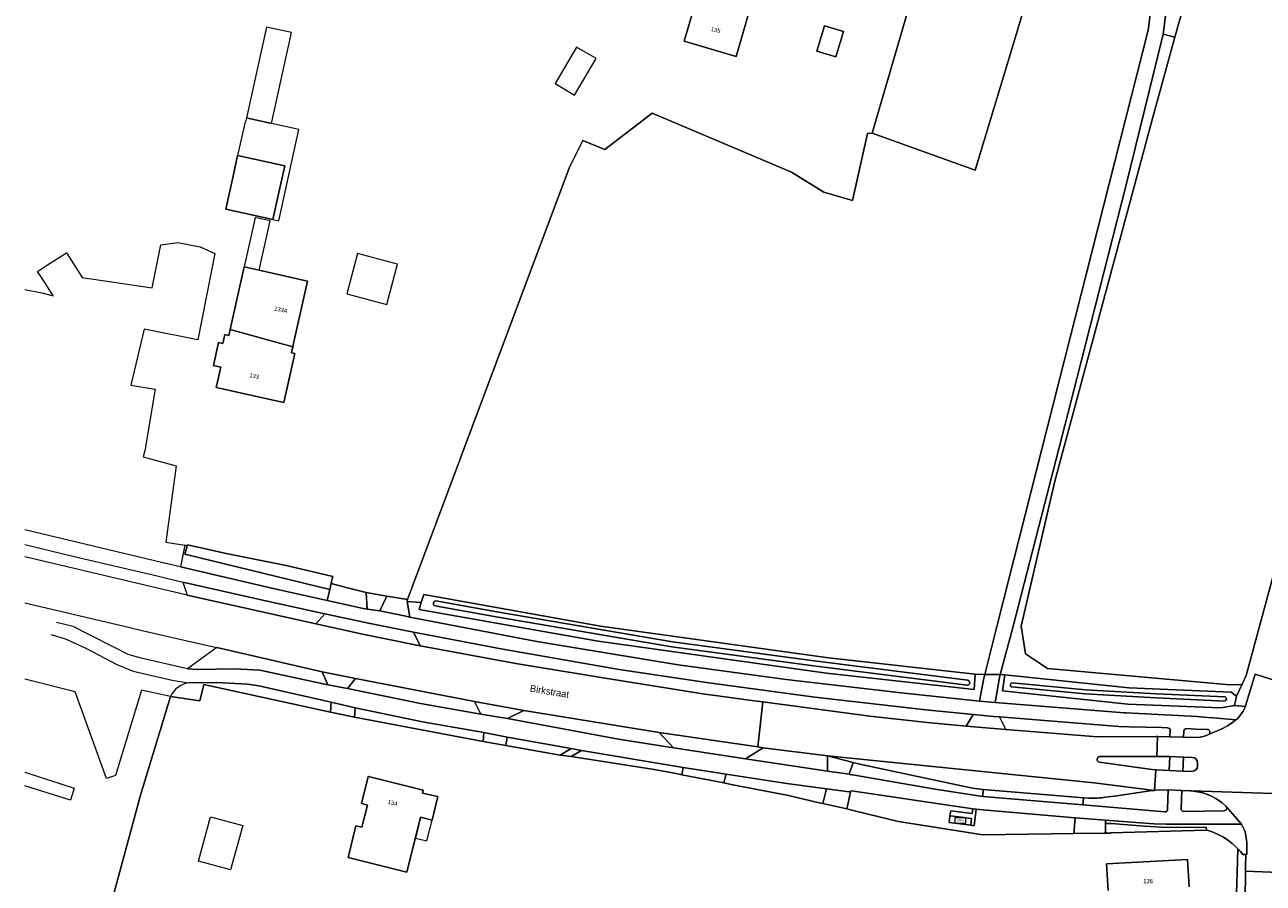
# Model space of a CAD drawing. Header units: metres. Extents: x 151448 to 154749, y 463108 to 465296.
# Tile 7 of 256: x 151450 to 151672, y 463521 to 463674. Entities that reach past the tile are written whole.
import ezdxf
from ezdxf.enums import TextEntityAlignment as Align

# ---------------------------------------------------------------- set-up
doc = ezdxf.new("R2010")
doc.units = ezdxf.units.M
doc.layers.get('0').update_dxf_attribs({"lineweight": 9})
for name, color, linetype, lineweight in [('B-PV-GR-BEPLANTING_CULTUUR_HEESTERS-GV', 253, 'Continuous', 9), ('B-PV-GR-BOUWLAND-GV', 253, 'Continuous', 9), ('B-PV-GR-GRAS-GV', 253, 'Continuous', 9), ('B-PV-IE-MEUBILAIR_WEGMEUBILAIR-S', 253, 'Continuous', 9), ('B-PV-OG-BEBOUWING-GV', 1, 'Continuous', 9), ('B-PV-OG-BEBOUWING-T18', 2, 'Continuous', 9), ('B-PV-OG-BEBOUWING_LUIFEL-GV', 1, 'Continuous', 9), ('B-PV-OG-TERREIN_BEGROEID-GV', 253, 'Continuous', 9), ('B-PV-OG-TERREIN_ERF-GV', 253, 'Continuous', 9), ('B-PV-OG-TERREIN_OEVER-GV', 253, 'Continuous', 9), ('B-PV-OG-TERREIN_ONBEGROEID_ZAND-GV', 253, 'Continuous', 9), ('B-PV-OG-TOPOGRAFIE-T18', 2, 'Continuous', 9), ('B-PV-OG-WATER_SLOOT-GV', 253, 'Continuous', 9), ('B-PV-VH-GESLOTENVERHARDING-GV', 253, 'Continuous', 9), ('B-PV-VH-GESLOTENVERHARDING_ASFALT-GV', 253, 'Continuous', 9), ('B-PV-VH-GESLOTENVERHARDING_BETON-GV', 253, 'Continuous', 9), ('B-PV-VH-HALFVERHARDING_GRIND-GV', 253, 'Continuous', 9), ('B-PV-VH-OPENVERHARDING_BETONSTRAATSTEEN-GV', 253, 'Continuous', 9), ('B-PV-VH-OPENVERHARDING_STRAATBAKSTEEN-GV', 253, 'Continuous', 9), ('B-PV-VH-OPENVERHARDING_TEGEL-GV', 253, 'Continuous', 9)]:
    doc.layers.add(name, color=color, linetype=linetype, lineweight=lineweight)
doc.styles.add('Drong', font='txt', dxfattribs={"height": 1.8})
doc.styles.add('NLCS-ISO', font='txt')

# ---------------------------------------------------------------- blocks, each defined once
blk = doc.blocks.new('SIE-WEG_ABRI-SO')
blk.add_lwpolyline([(-5, -2.5), (5, -2.5), (5, 2.5), (-5, 2.5)], close=True)
at = {"style": 'NLCS-ISO'}
blk.add_text('ABRI', height=1.8, dxfattribs=at).set_placement((0, 0), align=Align.MIDDLE_CENTER)

msp = doc.modelspace()

# ---------------------------------------------------------------- linework, layer by layer
at = {"layer": 'B-PV-GR-BEPLANTING_CULTUUR_HEESTERS-GV'}
for points in [[(151642.371, 463543.245, 0.879156), (151642.349, 463542.194)], [(151658.853, 463540.572, 0.3997004), (151659.881, 463541.513)], [(151659.886, 463542.067, 0.4097818), (151658.953, 463543.079)], [(151664.281, 463534.917, 0.1536511), (151658.742, 463537.07)], [(151665.016, 463534.281, 0.0545394), (151664.948, 463534.359)], [(151656.933, 463533.875, 0.4343864), (151657.379, 463533.391)], [(151664.624, 463533.528, 0.6053676), (151665.016, 463534.281)]]:
    msp.add_lwpolyline(points, format="xyb", dxfattribs=at)
at = {"layer": 'B-PV-GR-BEPLANTING_CULTUUR_HEESTERS-GV', "flags": 128}
for points in [[(151652.572, 463543.25), (151642.371, 463543.245)], [(151654.404, 463543.251), (151652.572, 463543.25)], [(151654.898, 463543.245), (151654.404, 463543.251)], [(151654.796, 463540.709), (151654.898, 463543.245)], [(151642.349, 463542.194), (151651.279, 463540.953)], [(151657.34, 463543.13), (151657.247, 463540.631)], [(151658.953, 463543.079), (151657.34, 463543.13)], [(151659.881, 463541.513), (151659.886, 463542.067)], [(151651.279, 463540.953), (151652.284, 463540.871)], [(151652.284, 463540.871), (151652.397, 463540.864)], [(151652.397, 463540.864), (151654.796, 463540.709)], [(151657.247, 463540.631), (151658.853, 463540.572)], [(151657.043, 463537.124), (151656.933, 463533.875)], [(151658.496, 463537.083), (151657.043, 463537.124)], [(151658.742, 463537.07), (151658.496, 463537.083)], [(151664.948, 463534.359), (151664.281, 463534.917)], [(151657.379, 463533.391), (151664.624, 463533.528)]]:
    msp.add_lwpolyline(points, dxfattribs=at)
at = {"layer": 'B-PV-GR-BOUWLAND-GV', "flags": 128}
for points in [[(151668.576, 463557.726), (151698.474, 463668.057), (151704.923, 463702.297), (151702.025, 463704.485), (151696.709, 463708.498), (151689.278, 463711.565), (151681.661, 463711.207), (151674.94, 463709.602), (151669.523, 463705.689), (151665.008, 463699.77), (151660.914, 463690.235), (151655.829, 463671.994), (151651.967, 463658.139), (151634.311, 463592.531), (151628.292, 463566.549), (151629.095, 463561.633), (151632.993, 463558.965), (151649, 463557.54), (151665.008, 463556.115), (151667.813, 463556.083)], [(151518.5, 463571.332), (151518.398, 463571.008), (151520.954, 463570.784), (151521.418, 463572.207), (151553.034, 463566.587), (151593.837, 463560.889), (151620.042, 463557.973), (151621.777, 463557.94), (151624.004, 463566.764), (151651.003, 463673.251), (151651.973, 463680.755), (151651.798, 463680.796), (151631.812, 463687.229), (151625.952, 463667.718), (151620.092, 463648.207), (151601.655, 463654.827), (151600.828, 463654.75), (151598.147, 463642.783), (151593.004, 463644.267), (151587.183, 463647.838), (151562.241, 463658.391), (151553.822, 463651.896), (151549.877, 463653.527), (151547.496, 463648.765)]]:
    msp.add_lwpolyline(points, close=True, dxfattribs=at)
at = {"layer": 'B-PV-GR-GRAS-GV', "flags": 128}
msp.add_lwpolyline([(151667.813, 463556.083), (151665.008, 463556.115), (151649, 463557.54), (151632.993, 463558.965), (151629.095, 463561.633), (151628.292, 463566.549), (151634.311, 463592.531), (151651.967, 463658.139), (151655.829, 463671.994), (151653.722, 463672.581), (151647.012, 463645.35), (151636.646, 463604.604), (151626.727, 463566.11), (151624.554, 463557.888), (151625.391, 463557.872), (151647.586, 463555.522), (151665.87, 463554.774), (151666.857, 463554.023)], close=True, dxfattribs=at)
at = {"layer": 'B-PV-OG-BEBOUWING-GV', "flags": 128}
for points in [[(151570.154, 463680.012), (151570.511, 463679.908), (151567.998, 463671.292), (151577.304, 463668.578), (151579.705, 463676.81), (151580.951, 463676.447), (151581.649, 463678.842), (151583.049, 463683.642), (151585.191, 463690.987), (151574.275, 463694.171), (151570.585, 463681.493)], [(151593.133, 463674.064), (151591.745, 463669.517), (151595.133, 463668.482), (151596.521, 463673.03)], [(151495.681, 463645.269), (151496.496, 463648.983), (151488.081, 463650.829), (151487.268, 463647.124), (151485.973, 463641.221), (151494.388, 463639.375)], [(151486.765, 463619.671), (151497.938, 463616.576), (151498.14, 463617.483), (151500.56, 463628.359), (151491.922, 463630.281), (151489.257, 463630.874)], [(151486.765, 463619.671), (151486.53, 463618.617), (151485.81, 463618.777), (151485.458, 463617.195), (151484.665, 463617.371), (151483.744, 463613.233), (151485.042, 463612.944), (151484.228, 463609.284), (151496.366, 463606.583), (151498.324, 463615.383), (151497.703, 463615.521), (151497.938, 463616.576)], [(151520.815, 463532.367), (151522.864, 463531.859), (151523.907, 463536.065), (151521.182, 463536.642), (151521.298, 463537.191), (151511.474, 463539.626), (151511.435, 463539.636), (151510.239, 463534.811), (151511.308, 463534.546), (151510.325, 463530.581), (151509.256, 463530.846), (151507.837, 463525.121), (151518.372, 463522.509)]]:
    msp.add_lwpolyline(points, close=True, dxfattribs=at)
msp.add_lwpolyline([(151658.371, 463519.906), (151658.059, 463524.793), (151643.595, 463524.043), (151643.862, 463519.239)], dxfattribs=at)
at = {"layer": 'B-PV-OG-BEBOUWING_LUIFEL-GV', "flags": 128}
for points in [[(151489.659, 463657.554), (151494.124, 463656.573), (151497.698, 463672.856), (151493.233, 463673.836)], [(151548.74, 463670.232), (151544.883, 463663.72), (151548.364, 463661.657), (151552.222, 463668.169)], [(151488.081, 463650.829), (151496.496, 463648.983), (151495.681, 463645.269), (151494.388, 463639.375), (151495.449, 463639.142), (151499.036, 463655.495), (151494.124, 463656.573), (151489.659, 463657.554), (151489.503, 463656.843), (151489.405, 463656.865)], [(151489.257, 463630.874), (151491.922, 463630.281), (151493.898, 463639.163), (151491.233, 463639.756)], [(151516.693, 463631.392), (151509.539, 463633.288), (151507.628, 463626.076), (151514.782, 463624.18)], [(151519.891, 463528.64), (151521.94, 463528.132), (151522.864, 463531.859), (151520.815, 463532.367), (151519.949, 463528.871)]]:
    msp.add_lwpolyline(points, close=True, dxfattribs=at)
at = {"layer": 'B-PV-OG-TERREIN_BEGROEID-GV', "flags": 128}
for points in [[(151504.555, 463573.116), (151478.637, 463579.44), (151478.984, 463580.699), (151479.051, 463580.941), (151478.604, 463581.044), (151477.868, 463577.17), (151494.442, 463573.316), (151504.123, 463571.135)], [(151502.091, 463566.996), (151503.682, 463568.793), (151493.353, 463571.051), (151478.243, 463574.45), (151479.064, 463572.144)], [(151511.283, 463569.613), (151511.11, 463572.598), (151507.761, 463573.43), (151504.806, 463574.196), (151504.555, 463573.116), (151504.123, 463571.135), (151506.779, 463570.536), (151510.548, 463569.706)], [(151511.283, 463569.613), (151513.526, 463569.329), (151514.804, 463571.93), (151511.11, 463572.598)], [(151518.398, 463571.008), (151518.914, 463568.187), (151541.601, 463563.807), (151566.894, 463559.637), (151586.22, 463557.047), (151606.845, 463554.61), (151620.822, 463553.143), (151621.608, 463557.271), (151621.777, 463557.94), (151620.042, 463557.973), (151619.908, 463555.201), (151593.492, 463558.14), (151552.6, 463563.851), (151520.552, 463569.548), (151520.954, 463570.784)], [(151537.879, 463559.87), (151553.467, 463557.288), (151571.688, 463554.367), (151573.103, 463554.215), (151580.513, 463553.203), (151582.062, 463552.997), (151601.236, 463550.451), (151611.466, 463549.322), (151618.482, 463548.69), (151619.686, 463550.749), (151611.215, 463551.612), (151591.399, 463553.849), (151573.294, 463556.295), (151571.999, 463556.46), (151556.343, 463558.829), (151535.564, 463562.424), (151519.565, 463565.505), (151520.766, 463563.074)], [(151479.111, 463558.941), (151480.831, 463558.819), (151487.663, 463558.954), (151492.041, 463558.673), (151504.215, 463556.048), (151503.179, 463558.405), (151484.327, 463562.722)], [(151507.714, 463555.386), (151520.788, 463552.741), (151531.581, 463550.824), (151530.496, 463553.097), (151509.19, 463557.181)], [(151662.715, 463550.147), (151666.736, 463549.817), (151667.106, 463550.007), (151668.032, 463551.323), (151668.428, 463552.202), (151666.46, 463552.381), (151663.955, 463551.966), (151647.398, 463552.606), (151624.974, 463554.98), (151625.391, 463557.872), (151624.554, 463557.888), (151624.413, 463557.355), (151623.658, 463552.908), (151646.71, 463551.061), (151647.07, 463551.076), (151659.818, 463550.381), (151661.659, 463550.228)], [(151508.978, 463550.278), (151532.008, 463545.923), (151532.161, 463547.507), (151521.176, 463549.442), (151509.137, 463551.959)], [(151556.226, 463546.324), (151566.105, 463544.79), (151563.496, 463547.52), (151539.291, 463551.464), (151536.394, 463550.038)], [(151547.785, 463544.68), (151536.328, 463546.684), (151536.067, 463545.22), (151545.818, 463543.448)], [(151562.242, 463540.993), (151566.288, 463540.228), (151567.571, 463539.975), (151567.826, 463541.282), (151549.613, 463544.318), (151547.777, 463543.215)], [(151578.969, 463542.805), (151593.664, 463540.603), (151593.667, 463542.097), (151593.67, 463543.325), (151582.151, 463544.8)], [(151599.971, 463541.753), (151598.235, 463542.186), (151597.517, 463540.043), (151597.658, 463540.023), (151598.489, 463539.873), (151613.295, 463537.316), (151621.436, 463536.072), (151621.53, 463537.327), (151619.568, 463537.591)], [(151593.491, 463537.424), (151586.344, 463538.421), (151575.488, 463540.072), (151575.087, 463538.492), (151576.402, 463538.232), (151586.655, 463536.227), (151592.123, 463534.962), (151592.789, 463534.812)], [(151615.551, 463532.618), (151615.586, 463532.891), (151615.722, 463533.481), (151619.532, 463533.027), (151619.632, 463533.886), (151597.946, 463537.077), (151597.519, 463536.882), (151597.76, 463536.85), (151597.104, 463533.837), (151597.986, 463533.638), (151600.669, 463532.992), (151606.377, 463531.619), (151621.432, 463529.182), (151637.737, 463529.473), (151637.977, 463532.23), (151622.084, 463533.621), (151620.25, 463533.809), (151619.894, 463530.846), (151619.279, 463530.935), (151615.398, 463531.434)], [(151643.425, 463531.207), (151643.425, 463529.502), (151644.354, 463529.512), (151644.357, 463529.587), (151661.5, 463530.048), (151661.441, 463530.552), (151654.398, 463530.545), (151650.402, 463530.773), (151644.415, 463531.207)]]:
    msp.add_lwpolyline(points, close=True, dxfattribs=at)
at = {"layer": 'B-PV-OG-TERREIN_BEGROEID-GV'}
for points in [[(151479.29, 463556.437, 0.2456887), (151476.073, 463554.001)], [(151654.961, 463547.862, 0.4608458), (151654.496, 463548.369)], [(151657.896, 463548.221, 0.386513), (151657.388, 463547.738)], [(151661.818, 463547.173, 0.7950513), (151661.615, 463548.075)], [(151643.408, 463535.933, -0.042324), (151640.431, 463535.767)], [(151654.007, 463533.306, 0.4457463), (151654.501, 463533.779)]]:
    msp.add_lwpolyline(points, format="xyb", dxfattribs=at)
at = {"layer": 'B-PV-OG-TERREIN_BEGROEID-GV', "flags": 128}
for points in [[(151484.343, 463556.467), (151479.29, 463556.437)], [(151481.325, 463553.207), (151482.044, 463556.114)], [(151482.044, 463556.114), (151504.682, 463551.167)], [(151489.829, 463556.188), (151484.343, 463556.467)], [(151491.864, 463555.887), (151489.829, 463556.188)], [(151504.81, 463552.947), (151491.864, 463555.887)], [(151476.073, 463554.001), (151481.325, 463553.207)], [(151504.682, 463551.167), (151504.81, 463552.947)], [(151645.758, 463548.579), (151624.406, 463550.318)], [(151624.406, 463550.318), (151625.534, 463548.064)], [(151625.534, 463548.064), (151641.955, 463546.75)], [(151647.605, 463548.538), (151645.758, 463548.579)], [(151653.461, 463548.407), (151647.605, 463548.538)], [(151654.496, 463548.369), (151653.461, 463548.407)], [(151654.901, 463546.777), (151654.961, 463547.862)], [(151657.388, 463547.738), (151657.344, 463546.666)], [(151659.581, 463548.146), (151657.896, 463548.221)], [(151661.615, 463548.075), (151659.581, 463548.146)], [(151641.955, 463546.75), (151652.415, 463546.802)], [(151652.415, 463546.802), (151652.721, 463546.799)], [(151652.721, 463546.799), (151654.901, 463546.777)], [(151657.344, 463546.666), (151659.566, 463546.624)], [(151659.566, 463546.624), (151660.326, 463546.697)], [(151660.326, 463546.697), (151661.095, 463546.871)], [(151661.095, 463546.871), (151661.818, 463547.173)], [(151651.351, 463537.1), (151645.405, 463536.188)], [(151652.156, 463537.169), (151651.351, 463537.1)], [(151652.339, 463537.185), (151652.156, 463537.169)], [(151654.583, 463537.238), (151652.339, 463537.185)], [(151654.501, 463533.779), (151654.583, 463537.238)], [(151639.445, 463535.826), (151639.337, 463534.594)], [(151639.337, 463534.594), (151654.007, 463533.306)], [(151640.431, 463535.767), (151639.445, 463535.826)], [(151645.405, 463536.188), (151643.408, 463535.933)]]:
    msp.add_lwpolyline(points, dxfattribs=at)
at = {"layer": 'B-PV-OG-TERREIN_ERF-GV', "flags": 128}
for points in [[(151704.923, 463702.297), (151698.474, 463668.057), (151668.576, 463557.726), (151667.813, 463556.083), (151666.857, 463554.023), (151666.46, 463552.381), (151668.428, 463552.202), (151668.461, 463552.274), (151670.168, 463557.954), (151672.982, 463557.101), (151675.871, 463556.411), (151675.698, 463555.797)], [(151449.983, 463626.836), (151453.032, 463626.234), (151455.082, 463625.682), (151453.669, 463627.888), (151452.256, 463630.093), (151454.078, 463631.26), (151457.453, 463633.422), (151460.278, 463629.011), (151472.812, 463627.143), (151474.33, 463634.81), (151477.397, 463635.256), (151481.357, 463634.472), (151484.015, 463633.278), (151480.96, 463617.852), (151471.349, 463619.756), (151468.95, 463609.729), (151473.314, 463609.009), (151471.486, 463597.929), (151471.2, 463596.878), (151477.056, 463595.282), (151475.22, 463581.587), (151478.604, 463581.044), (151479.051, 463580.941), (151479.095, 463581.101), (151486.004, 463579.584), (151496.785, 463577.424), (151505.088, 463575.462), (151504.953, 463574.857), (151504.806, 463574.196), (151507.761, 463573.43), (151511.11, 463572.598), (151514.804, 463571.93), (151518.5, 463571.332), (151547.496, 463648.765), (151549.877, 463653.527), (151553.822, 463651.896), (151562.241, 463658.391), (151587.183, 463647.838), (151593.004, 463644.267), (151598.147, 463642.783), (151600.828, 463654.75), (151601.655, 463654.827), (151612.839, 463693.305)], [(151655.773, 463688.721), (151653.722, 463672.581), (151655.829, 463671.994), (151660.914, 463690.235)], [(151666.852, 463518.703), (151666.958, 463522.38), (151667.084, 463526.726), (151666.604, 463527.2), (151666.069, 463527.671), (151665.297, 463528.262), (151664.518, 463528.766), (151663.685, 463529.219), (151663.001, 463529.531), (151662.342, 463529.785), (151661.5, 463530.048), (151644.357, 463529.587), (151644.354, 463529.512), (151643.425, 463529.502), (151643.107, 463529.498), (151637.737, 463529.473), (151621.432, 463529.182), (151606.377, 463531.619), (151600.669, 463532.992), (151597.986, 463533.638), (151597.104, 463533.837), (151592.789, 463534.812), (151592.123, 463534.962), (151586.655, 463536.227), (151576.402, 463538.232), (151575.087, 463538.492), (151567.571, 463539.975), (151566.288, 463540.228), (151562.242, 463540.993), (151547.777, 463543.215), (151545.818, 463543.448), (151536.067, 463545.22), (151532.008, 463545.923), (151508.978, 463550.278), (151504.682, 463551.167), (151482.044, 463556.114), (151481.325, 463553.207), (151476.073, 463554.001), (151470.674, 463536.315), (151465.432, 463516.9)], [(151643.862, 463519.239), (151643.595, 463524.043), (151658.059, 463524.793), (151658.371, 463519.906)]]:
    msp.add_lwpolyline(points, dxfattribs=at)
for points in [[(151570.154, 463680.012), (151570.585, 463681.493), (151574.275, 463694.171), (151585.191, 463690.987), (151583.049, 463683.642), (151581.649, 463678.842), (151580.951, 463676.447), (151579.705, 463676.81), (151577.304, 463668.578), (151567.998, 463671.292), (151570.511, 463679.908)], [(151593.133, 463674.064), (151596.521, 463673.03), (151595.133, 463668.482), (151591.745, 463669.517)], [(151485.973, 463641.221), (151487.268, 463647.124), (151488.081, 463650.829), (151496.496, 463648.983), (151495.681, 463645.269), (151494.388, 463639.375)], [(151497.938, 463616.576), (151497.703, 463615.521), (151498.324, 463615.383), (151496.366, 463606.583), (151484.228, 463609.284), (151485.042, 463612.944), (151483.744, 463613.233), (151484.665, 463617.371), (151485.458, 463617.195), (151485.81, 463618.777), (151486.53, 463618.617), (151486.765, 463619.671), (151489.257, 463630.874), (151491.922, 463630.281), (151500.56, 463628.359), (151498.14, 463617.483)], [(151518.372, 463522.509), (151507.837, 463525.121), (151509.256, 463530.846), (151510.325, 463530.581), (151511.308, 463534.546), (151510.239, 463534.811), (151511.435, 463539.636), (151511.474, 463539.626), (151521.298, 463537.191), (151521.182, 463536.642), (151523.907, 463536.065), (151522.864, 463531.859), (151520.815, 463532.367)], [(151486.823, 463522.912), (151481.07, 463524.489), (151483.247, 463532.43), (151488.999, 463530.854)], [(151666.958, 463522.38), (151666.852, 463518.703), (151666.531, 463507.632), (151666.723, 463507.807), (151668.38, 463516.842), (151668.469, 463523.443), (151668.496, 463525.702), (151667.957, 463525.709), (151667.534, 463526.229), (151667.084, 463526.726)]]:
    msp.add_lwpolyline(points, close=True, dxfattribs=at)
at = {"layer": 'B-PV-OG-TERREIN_OEVER-GV', "flags": 128}
for points in [[(151520.954, 463570.784), (151520.552, 463569.548), (151552.6, 463563.851), (151593.492, 463558.14), (151619.908, 463555.201), (151620.042, 463557.973), (151593.837, 463560.889), (151553.034, 463566.587), (151521.418, 463572.207)], [(151666.46, 463552.381), (151666.857, 463554.023), (151665.87, 463554.774), (151647.586, 463555.522), (151625.391, 463557.872), (151624.974, 463554.98), (151647.398, 463552.606), (151663.955, 463551.966)]]:
    msp.add_lwpolyline(points, close=True, dxfattribs=at)
at = {"layer": 'B-PV-OG-TERREIN_OEVER-GV'}
for points in [[(151523.372, 463570.198, -0.7596765), (151523.534, 463571.101)], [(151618.777, 463556.885, -0.8227917), (151618.662, 463555.974)], [(151626.599, 463555.686, -0.718765), (151626.666, 463556.413)], [(151664.793, 463553.887, -0.7040912), (151664.76, 463553.158)]]:
    msp.add_lwpolyline(points, format="xyb", dxfattribs=at)
at = {"layer": 'B-PV-OG-TERREIN_OEVER-GV', "flags": 128}
for points in [[(151618.662, 463555.974), (151591.165, 463559.436), (151565.774, 463562.869), (151534.319, 463568.228), (151523.372, 463570.198)], [(151523.534, 463571.101), (151534.477, 463569.132), (151565.913, 463563.776), (151591.283, 463560.346), (151618.777, 463556.885)], [(151664.76, 463553.158), (151652.483, 463553.727), (151639.736, 463554.469), (151626.599, 463555.686)], [(151626.666, 463556.413), (151639.791, 463555.197), (151652.521, 463554.456), (151664.793, 463553.887)]]:
    msp.add_lwpolyline(points, dxfattribs=at)
at = {"layer": 'B-PV-OG-TERREIN_ONBEGROEID_ZAND-GV', "flags": 128}
msp.add_lwpolyline([(151631.401, 463687.909), (151612.839, 463693.305), (151601.655, 463654.827), (151620.092, 463648.207), (151625.952, 463667.718), (151631.812, 463687.229)], close=True, dxfattribs=at)
at = {"layer": 'B-PV-OG-WATER_SLOOT-GV', "flags": 128}
msp.add_lwpolyline([(151504.953, 463574.857), (151505.088, 463575.462), (151496.785, 463577.424), (151486.004, 463579.584), (151479.095, 463581.101), (151479.051, 463580.941), (151478.984, 463580.699), (151478.637, 463579.44), (151504.555, 463573.116), (151504.806, 463574.196)], close=True, dxfattribs=at)
at = {"layer": 'B-PV-OG-WATER_SLOOT-GV'}
for points in [[(151523.534, 463571.101, 0.7596765), (151523.372, 463570.198)], [(151618.662, 463555.974, 0.8227917), (151618.777, 463556.885)], [(151626.666, 463556.413, 0.718765), (151626.599, 463555.686)], [(151664.76, 463553.158, 0.7040912), (151664.793, 463553.887)]]:
    msp.add_lwpolyline(points, format="xyb", dxfattribs=at)
at = {"layer": 'B-PV-OG-WATER_SLOOT-GV', "flags": 128}
for points in [[(151523.372, 463570.198), (151534.319, 463568.228), (151565.774, 463562.869), (151591.165, 463559.436), (151618.662, 463555.974)], [(151618.777, 463556.885), (151591.283, 463560.346), (151565.913, 463563.776), (151534.477, 463569.132), (151523.534, 463571.101)], [(151626.599, 463555.686), (151639.736, 463554.469), (151652.483, 463553.727), (151664.76, 463553.158)], [(151664.793, 463553.887), (151652.521, 463554.456), (151639.791, 463555.197), (151626.666, 463556.413)]]:
    msp.add_lwpolyline(points, dxfattribs=at)
at = {"layer": 'B-PV-VH-GESLOTENVERHARDING-GV', "flags": 128}
msp.add_lwpolyline([(151674.214, 463515.959), (151674.464, 463522.489), (151668.46, 463522.685), (151668.469, 463523.443), (151668.38, 463516.842), (151666.723, 463507.807), (151665.799, 463502.772), (151663.559, 463501.926), (151662.067, 463497.985), (151661.127, 463493.969), (151665.434, 463490.856), (151665.944, 463490.801), (151665.618, 463487.79), (151665.018, 463483.809), (151663.348, 463474.108)], dxfattribs=at)
at = {"layer": 'B-PV-VH-GESLOTENVERHARDING_ASFALT-GV', "flags": 128}
for points in [[(151661.818, 463547.173), (151664.238, 463548.189), (151665.368, 463548.806), (151666.139, 463549.302), (151666.736, 463549.817), (151662.715, 463550.147), (151661.659, 463550.228), (151659.818, 463550.381), (151647.07, 463551.076), (151646.71, 463551.061), (151623.658, 463552.908), (151620.822, 463553.143), (151606.845, 463554.61), (151586.22, 463557.047), (151566.894, 463559.637), (151541.601, 463563.807), (151518.914, 463568.187), (151518.175, 463568.33), (151513.526, 463569.329), (151511.283, 463569.613), (151510.548, 463569.706), (151506.779, 463570.536), (151504.123, 463571.135), (151494.442, 463573.316), (151477.868, 463577.17), (151474.433, 463577.974), (151449.983, 463583.809)], [(151449.983, 463581.172), (151458.82, 463579.056), (151473.662, 463575.58), (151478.243, 463574.45), (151493.353, 463571.051), (151503.682, 463568.793), (151511.507, 463567.088), (151519.565, 463565.505), (151535.564, 463562.424), (151556.343, 463558.829), (151571.999, 463556.46), (151573.294, 463556.295), (151591.399, 463553.849), (151611.215, 463551.612), (151619.686, 463550.749), (151620.373, 463550.679), (151623.36, 463550.403), (151624.406, 463550.318), (151645.758, 463548.579), (151647.605, 463548.538), (151653.461, 463548.407), (151654.496, 463548.369)], [(151449.983, 463570.75), (151467.526, 463566.619), (151471, 463565.801), (151478.534, 463564.049), (151484.327, 463562.722), (151503.179, 463558.405), (151509.19, 463557.181), (151530.496, 463553.097), (151539.291, 463551.464), (151563.496, 463547.52), (151581.195, 463544.939), (151582.062, 463552.997), (151580.513, 463553.203), (151573.103, 463554.215), (151571.688, 463554.367), (151553.467, 463557.288), (151537.879, 463559.87), (151520.766, 463563.074), (151519.567, 463563.298), (151510.697, 463565.073), (151502.091, 463566.996), (151479.064, 463572.144), (151471.702, 463573.846), (151449.983, 463578.99)], [(151458.652, 463566.477), (151455.685, 463567.216)], [(151461.335, 463565.134), (151458.652, 463566.477)], [(151454.693, 463565.054), (151457.399, 463564.22)], [(151457.399, 463564.22), (151461.058, 463562.587)], [(151466.042, 463562.733), (151461.335, 463565.134)], [(151461.058, 463562.587), (151466.478, 463559.727)], [(151468.501, 463561.466), (151466.042, 463562.733)], [(151470.826, 463560.848), (151468.501, 463561.466)], [(151466.478, 463559.727), (151469.387, 463558.481)], [(151479.111, 463558.941), (151470.826, 463560.848)], [(151480.831, 463558.819), (151479.111, 463558.941)], [(151487.663, 463558.954), (151480.831, 463558.819)], [(151492.041, 463558.673), (151487.663, 463558.954)], [(151465.432, 463516.9), (151470.674, 463536.315), (151476.073, 463554.001), (151470.845, 463555.104), (151466.202, 463539.857), (151464.583, 463539.291), (151458.998, 463554.838), (151449.983, 463557.093)], [(151469.387, 463558.481), (151476.372, 463556.881)], [(151476.372, 463556.881), (151479.29, 463556.437)], [(151504.215, 463556.048), (151492.041, 463558.673)], [(151675.698, 463555.797), (151675.871, 463556.411), (151672.982, 463557.101), (151670.168, 463557.954), (151668.461, 463552.274), (151668.428, 463552.202), (151668.032, 463551.323), (151667.106, 463550.007), (151666.736, 463549.817), (151666.139, 463549.302), (151665.368, 463548.806), (151664.238, 463548.189), (151661.818, 463547.173), (151661.095, 463546.871), (151660.326, 463546.697), (151659.566, 463546.624), (151657.344, 463546.666), (151654.901, 463546.777), (151652.721, 463546.799), (151652.572, 463543.25), (151654.404, 463543.251), (151654.898, 463543.245), (151657.34, 463543.13), (151658.953, 463543.079)], [(151479.29, 463556.437), (151484.343, 463556.467)], [(151484.343, 463556.467), (151489.829, 463556.188)], [(151489.829, 463556.188), (151491.864, 463555.887)], [(151491.864, 463555.887), (151504.81, 463552.947)], [(151507.714, 463555.386), (151504.215, 463556.048)], [(151520.788, 463552.741), (151507.714, 463555.386)], [(151504.81, 463552.947), (151509.137, 463551.959)], [(151531.581, 463550.824), (151520.788, 463552.741)], [(151642.371, 463543.245), (151652.572, 463543.25), (151652.721, 463546.799), (151652.415, 463546.802), (151641.955, 463546.75), (151625.534, 463548.064), (151618.482, 463548.69), (151611.466, 463549.322), (151601.236, 463550.451), (151582.062, 463552.997), (151581.195, 463544.939), (151582.151, 463544.8), (151593.67, 463543.325), (151641.386, 463538.518), (151652.156, 463537.169), (151652.397, 463540.864), (151652.284, 463540.871), (151651.279, 463540.953), (151642.349, 463542.194)], [(151509.137, 463551.959), (151521.176, 463549.442)], [(151536.394, 463550.038), (151531.581, 463550.824)], [(151556.226, 463546.324), (151536.394, 463550.038)], [(151658.853, 463540.572), (151657.247, 463540.631), (151654.796, 463540.709), (151652.397, 463540.864), (151652.156, 463537.169), (151652.339, 463537.185), (151654.583, 463537.238), (151657.043, 463537.124), (151658.496, 463537.083), (151658.742, 463537.07), (151680.744, 463536.368), (151682.023, 463536.37), (151682.327, 463543.924), (151682.435, 463546.609), (151680.373, 463547.774), (151678.817, 463548.924), (151677.953, 463549.678), (151677.196, 463550.621), (151676.659, 463551.451), (151676.339, 463551.945)], [(151521.176, 463549.442), (151532.161, 463547.507)], [(151654.961, 463547.862), (151654.901, 463546.777), (151657.344, 463546.666), (151657.388, 463547.738)], [(151657.896, 463548.221), (151659.581, 463548.146), (151661.615, 463548.075)], [(151532.161, 463547.507), (151536.328, 463546.684)], [(151536.328, 463546.684), (151547.785, 463544.68)], [(151566.105, 463544.79), (151556.226, 463546.324)], [(151547.785, 463544.68), (151549.613, 463544.318)], [(151549.613, 463544.318), (151567.826, 463541.282)], [(151578.969, 463542.805), (151566.105, 463544.79)], [(151641.386, 463538.518), (151593.67, 463543.325)], [(151593.67, 463543.325), (151598.235, 463542.186)], [(151567.826, 463541.282), (151575.488, 463540.072)], [(151593.664, 463540.603), (151578.969, 463542.805)], [(151598.235, 463542.186), (151599.971, 463541.753)], [(151599.971, 463541.753), (151619.568, 463537.591)], [(151659.886, 463542.067), (151659.881, 463541.513)], [(151449.983, 463540.404), (151458.836, 463537.59), (151458.189, 463535.404), (151449.983, 463538.002)], [(151575.488, 463540.072), (151586.344, 463538.421)], [(151597.517, 463540.043), (151593.664, 463540.603)], [(151597.658, 463540.023), (151597.517, 463540.043)], [(151598.489, 463539.873), (151597.658, 463540.023)], [(151613.295, 463537.316), (151598.489, 463539.873)], [(151586.344, 463538.421), (151593.491, 463537.424)], [(151593.491, 463537.424), (151597.519, 463536.882)], [(151597.519, 463536.882), (151597.946, 463537.077)], [(151597.946, 463537.077), (151619.632, 463533.886)], [(151621.436, 463536.072), (151613.295, 463537.316)], [(151619.568, 463537.591), (151621.53, 463537.327)], [(151621.53, 463537.327), (151639.445, 463535.826)], [(151652.156, 463537.169), (151641.386, 463538.518)], [(151645.405, 463536.188), (151651.351, 463537.1)], [(151651.351, 463537.1), (151652.156, 463537.169)], [(151654.583, 463537.238), (151654.501, 463533.779)], [(151657.043, 463537.124), (151654.583, 463537.238)], [(151656.933, 463533.875), (151657.043, 463537.124)], [(151665.016, 463534.281), (151667.737, 463531.141), (151668.376, 463529.831), (151668.682, 463527.832), (151668.664, 463525.717), (151668.496, 463525.702), (151668.469, 463523.443), (151668.46, 463522.685), (151674.464, 463522.489), (151674.612, 463522.492), (151674.764, 463525.67), (151675.101, 463527.628), (151675.873, 463529.881), (151676.889, 463531.07), (151677.025, 463531.195), (151678.533, 463532.411), (151679.249, 463532.917), (151680.141, 463533.491), (151680.419, 463533.658), (151680.699, 463533.82), (151681.95, 463534.551), (151682.023, 463536.37), (151680.744, 463536.368), (151658.742, 463537.07)], [(151639.337, 463534.594), (151621.436, 463536.072)], [(151654.007, 463533.306), (151639.337, 463534.594)], [(151639.445, 463535.826), (151640.431, 463535.767)], [(151643.408, 463535.933), (151645.405, 463536.188)], [(151664.281, 463534.917), (151664.948, 463534.359)], [(151619.632, 463533.886), (151620.25, 463533.809)], [(151620.25, 463533.809), (151622.084, 463533.621)], [(151622.084, 463533.621), (151637.977, 463532.23)], [(151637.977, 463532.23), (151643.425, 463531.827)], [(151664.624, 463533.528), (151657.379, 463533.391)], [(151667.737, 463531.141), (151665.016, 463534.281)], [(151643.425, 463531.827), (151652.035, 463531.191)], [(151652.035, 463531.191), (151654.333, 463531.105)], [(151654.333, 463531.105), (151667.737, 463531.141)]]:
    msp.add_lwpolyline(points, dxfattribs=at)
at = {"layer": 'B-PV-VH-GESLOTENVERHARDING_ASFALT-GV'}
for points in [[(151654.496, 463548.369, -0.4608458), (151654.961, 463547.862)], [(151657.388, 463547.738, -0.386513), (151657.896, 463548.221)], [(151661.615, 463548.075, -0.7950513), (151661.818, 463547.173)], [(151642.349, 463542.194, -0.879156), (151642.371, 463543.245)], [(151659.881, 463541.513, -0.3997004), (151658.853, 463540.572)], [(151658.953, 463543.079, -0.4097818), (151659.886, 463542.067)], [(151658.742, 463537.07, -0.1536511), (151664.281, 463534.917)], [(151640.431, 463535.767, 0.042324), (151643.408, 463535.933)], [(151664.948, 463534.359, -0.0545394), (151665.016, 463534.281)], [(151654.501, 463533.779, -0.4457463), (151654.007, 463533.306)], [(151657.379, 463533.391, -0.4343864), (151656.933, 463533.875)], [(151665.016, 463534.281, -0.6053676), (151664.624, 463533.528)]]:
    msp.add_lwpolyline(points, format="xyb", dxfattribs=at)
at = {"layer": 'B-PV-VH-GESLOTENVERHARDING_ASFALT-GV', "flags": 128}
msp.add_lwpolyline([(151654.898, 463543.245), (151654.796, 463540.709), (151657.247, 463540.631), (151657.34, 463543.13)], close=True, dxfattribs=at)
at = {"layer": 'B-PV-VH-GESLOTENVERHARDING_BETON-GV', "flags": 128}
msp.add_lwpolyline([(151615.398, 463531.434), (151619.279, 463530.935), (151619.415, 463532.154), (151617.541, 463532.379), (151615.667, 463532.604), (151615.551, 463532.618)], close=True, dxfattribs=at)
at = {"layer": 'B-PV-VH-HALFVERHARDING_GRIND-GV', "flags": 128}
for points in [[(151624.554, 463557.888), (151626.727, 463566.11), (151636.646, 463604.604), (151647.012, 463645.35), (151653.722, 463672.581), (151655.773, 463688.721), (151658.182, 463707.094), (151655.6, 463707.52), (151655.345, 463707.46), (151655.148, 463705.333), (151651.973, 463680.755), (151651.003, 463673.251), (151624.004, 463566.764), (151621.777, 463557.94)], [(151621.777, 463557.94), (151621.608, 463557.271), (151620.822, 463553.143), (151623.658, 463552.908), (151624.413, 463557.355), (151624.554, 463557.888)]]:
    msp.add_lwpolyline(points, close=True, dxfattribs=at)
at = {"layer": 'B-PV-VH-OPENVERHARDING_BETONSTRAATSTEEN-GV', "flags": 128}
for points in [[(151503.682, 463568.793), (151502.091, 463566.996), (151510.697, 463565.073), (151519.567, 463563.298), (151520.766, 463563.074), (151519.565, 463565.505), (151511.507, 463567.088)], [(151508.978, 463550.278), (151509.137, 463551.959), (151504.81, 463552.947), (151504.682, 463551.167)], [(151536.067, 463545.22), (151536.328, 463546.684), (151532.161, 463547.507), (151532.008, 463545.923)], [(151549.613, 463544.318), (151547.785, 463544.68), (151545.818, 463543.448), (151547.777, 463543.215)], [(151567.571, 463539.975), (151575.087, 463538.492), (151575.488, 463540.072), (151567.826, 463541.282)], [(151597.76, 463536.85), (151597.519, 463536.882), (151593.491, 463537.424), (151592.789, 463534.812), (151597.104, 463533.837)], [(151643.425, 463531.207), (151643.425, 463531.827), (151637.977, 463532.23), (151637.737, 463529.473), (151643.107, 463529.498), (151643.425, 463529.502)], [(151668.664, 463525.717), (151668.682, 463527.832), (151668.376, 463529.831), (151667.737, 463531.141), (151654.333, 463531.105), (151652.035, 463531.191), (151643.425, 463531.827), (151643.425, 463531.207), (151644.415, 463531.207), (151650.402, 463530.773), (151654.398, 463530.545), (151661.441, 463530.552), (151661.5, 463530.048), (151662.342, 463529.785), (151663.001, 463529.531), (151663.685, 463529.219), (151664.518, 463528.766), (151665.297, 463528.262), (151666.069, 463527.671), (151666.604, 463527.2), (151667.084, 463526.726), (151667.534, 463526.229), (151667.957, 463525.709), (151668.496, 463525.702)]]:
    msp.add_lwpolyline(points, close=True, dxfattribs=at)
at = {"layer": 'B-PV-VH-OPENVERHARDING_STRAATBAKSTEEN-GV', "flags": 128}
for points in [[(151518.914, 463568.187), (151518.398, 463571.008), (151518.5, 463571.332), (151514.804, 463571.93), (151513.526, 463569.329), (151518.175, 463568.33)], [(151507.714, 463555.386), (151509.19, 463557.181), (151503.179, 463558.405), (151504.215, 463556.048)], [(151536.394, 463550.038), (151539.291, 463551.464), (151530.496, 463553.097), (151531.581, 463550.824)], [(151624.406, 463550.318), (151623.36, 463550.403), (151620.373, 463550.679), (151619.686, 463550.749), (151618.482, 463548.69), (151625.534, 463548.064)], [(151578.969, 463542.805), (151582.151, 463544.8), (151581.195, 463544.939), (151563.496, 463547.52), (151566.105, 463544.79)], [(151593.667, 463542.097), (151593.664, 463540.603), (151597.517, 463540.043), (151598.235, 463542.186), (151593.67, 463543.325)]]:
    msp.add_lwpolyline(points, close=True, dxfattribs=at)
at = {"layer": 'B-PV-VH-OPENVERHARDING_TEGEL-GV', "flags": 128}
for points in [[(151639.337, 463534.594), (151639.445, 463535.826), (151621.53, 463537.327), (151621.436, 463536.072)], [(151615.551, 463532.618), (151615.667, 463532.604), (151617.541, 463532.379), (151619.415, 463532.154), (151619.279, 463530.935), (151619.894, 463530.846), (151620.25, 463533.809), (151619.632, 463533.886), (151619.532, 463533.027), (151615.722, 463533.481), (151615.586, 463532.891)]]:
    msp.add_lwpolyline(points, close=True, dxfattribs=at)

# ---------------------------------------------------------------- block references
at = {"layer": 'B-PV-IE-MEUBILAIR_WEGMEUBILAIR-S', "xscale": 0.2, "yscale": 0.2, "zscale": 0.2}
msp.add_blockref('SIE-WEG_ABRI-SO', (151617.407, 463531.777), dxfattribs=at)

# ---------------------------------------------------------------- texts
at = {"layer": 'B-PV-OG-BEBOUWING-T18', "style": 'Drong'}
for s, rotation, p in [('135', 344.3, (151573.631, 463673.295)), ('133A', 347.5, (151495.833, 463623.228)), ('133', 347.5, (151491.057, 463611.35)), ('134', 346.3, (151515.82, 463534.943))]:
    msp.add_text(s, height=0.75, rotation=rotation, dxfattribs=at).set_placement(p, align=Align.MIDDLE)
msp.add_text('138', height=0.75, dxfattribs=at).set_placement((151651.008, 463520.923), align=Align.MIDDLE)
at = {"layer": 'B-PV-OG-TOPOGRAFIE-T18', "style": 'Drong'}
msp.add_text('Birkstraat', height=1.25, rotation=350.7, dxfattribs=at).set_placement((151543.909, 463554.922), align=Align.MIDDLE)

doc.saveas('drawing.dxf')
